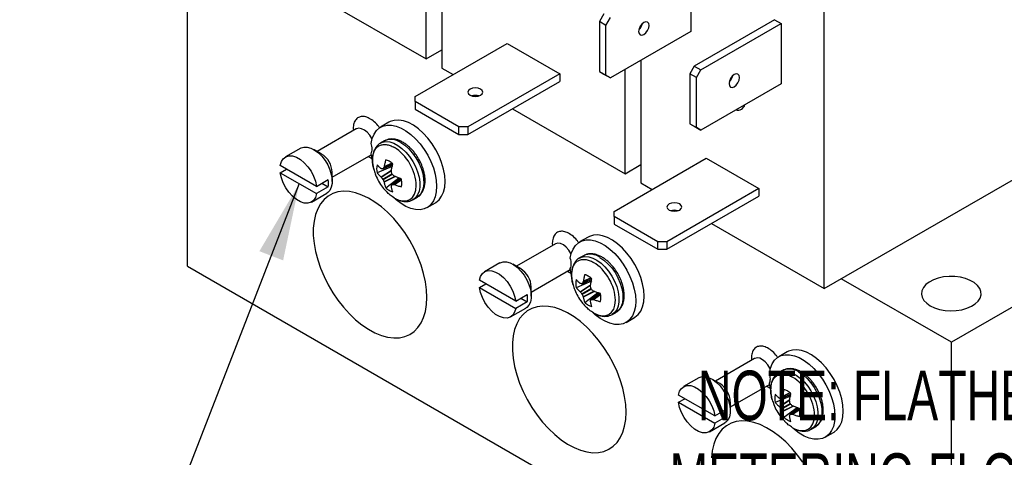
# Model space of a CAD drawing. Header units: inches. Extents: x 0.5 to 22.6, y 0.5 to 16.5.
# Tile 16 of 20: x 17.3 to 20.6, y 12.2 to 13.7. Entities that reach past the tile are written whole.
import ezdxf

# ---------------------------------------------------------------- set-up
doc = ezdxf.new("R2010")
doc.units = ezdxf.units.IN
doc.header["$LTSCALE"] = 2
doc.header["$MEASUREMENT"] = 0
doc.linetypes.add('SLD-Solid', pattern=[0])
doc.layers.add('TEXT', color=140, linetype='SLD-Solid', lineweight=25)
doc.styles.add('SLDTEXTSTYLE0', font='TXT', dxfattribs={"width": 0.7})
doc.dimstyles.new('SLDDIMSTYLE7', dxfattribs={"dimtxt": 0.18, "dimasz": 0.26, "dimexe": 0, "dimexo": 0.0625, "dimgap": 0, "dimtad": 0, "dimtih": 1, "dimtoh": 1, "dimdec": 0, "dimrnd": 1e-09, "dimzin": 0, "dimdsep": 46, "dimtxsty": 'Standard', "dimsah": 1, "dimcen": 0.09, "dimadec": 0, "dimazin": 0, "dimtfac": 0.26, "dimtdec": 0, "dimtofl": 0, "dimtmove": 0, "dimatfit": 3, "dimfxl": 0, "dimfrac": 2, "dimtolj": 1, "dimtzin": 0, "dimarcsym": 0})

msp = doc.modelspace()

# ---------------------------------------------------------------- linework, layer by layer
for p, q in [((17.8596, 12.8264), (17.8596, 14.0512)), ((18.7129, 13.9041), (18.7129, 13.4926)), ((18.6598, 13.5232), (18.6598, 13.8735)), ((19.548, 13.8172), (19.548, 13.6147)), ((18.2815, 13.7416), (18.6598, 13.5232)), ((19.9963, 12.7517), (19.9963, 13.7046)), ((19.2568, 13.6744), (19.2418, 13.6485)), ((19.2637, 13.6358), (19.2787, 13.6618)), ((19.8294, 13.6548), (19.5601, 13.4993)), ((19.8294, 13.6548), (19.8513, 13.6421)), ((19.2637, 13.6358), (19.2418, 13.6485)), ((19.2418, 13.6485), (19.2418, 13.4806)), ((19.2637, 13.468), (19.2637, 13.6358)), ((19.3811, 13.6366), (19.3811, 13.63)), ((19.5821, 13.4867), (19.8513, 13.6421)), ((19.8513, 13.6421), (19.8513, 13.4396)), ((19.548, 13.6147), (19.2787, 13.4593)), ((18.6232, 13.3968), (18.9321, 13.5751)), ((18.6598, 13.5232), (18.7129, 13.5538)), ((18.9321, 13.5751), (19.1089, 13.473)), ((19.3811, 13.5184), (19.3811, 13.1068)), ((18.7129, 13.4926), (18.751, 13.4706)), ((19.3281, 13.1374), (19.3281, 13.4878)), ((19.5601, 13.4993), (19.5451, 13.4733)), ((19.5601, 13.4993), (19.5821, 13.4867)), ((19.5671, 13.4607), (19.5821, 13.4867)), ((19.1089, 13.473), (18.8, 13.2947)), ((19.1089, 13.473), (19.1089, 13.4477)), ((19.2418, 13.4806), (19.2637, 13.468)), ((19.2418, 13.4806), (19.2568, 13.4719)), ((19.2568, 13.4719), (19.2787, 13.4593)), ((19.2787, 13.4593), (19.2637, 13.468)), ((19.5671, 13.4607), (19.5451, 13.4733)), ((19.5451, 13.4733), (19.5451, 13.3055)), ((19.5671, 13.2928), (19.5671, 13.4607)), ((19.6821, 13.4579), (19.6854, 13.4565)), ((18.8, 13.2694), (19.1089, 13.4477)), ((19.8513, 13.4396), (19.5821, 13.2842)), ((18.6232, 13.3795), (18.6232, 13.3968)), ((18.77, 13.2947), (18.6232, 13.3795)), ((18.6232, 13.3795), (18.6232, 13.3541)), ((18.6232, 13.3541), (18.77, 13.2694)), ((18.9497, 13.3558), (19.3281, 13.1374)), ((18.4257, 13.2878), (18.2947, 13.2121)), ((18.4154, 13.2894), (18.4162, 13.2823)), ((18.5354, 13.3102), (18.5071, 13.2939)), ((18.8, 13.2947), (18.77, 13.2947)), ((18.77, 13.2694), (18.77, 13.2947)), ((18.8, 13.2947), (18.8, 13.2694)), ((19.5451, 13.3055), (19.5671, 13.2928)), ((19.5451, 13.3055), (19.5601, 13.2968)), ((19.5601, 13.2968), (19.5821, 13.2842)), ((19.5821, 13.2842), (19.5671, 13.2928)), ((18.77, 13.2694), (18.8, 13.2694)), ((18.2391, 13.2233), (18.1878, 13.1937)), ((18.3093, 13.2037), (18.2828, 13.219)), ((18.5202, 13.2477), (18.5069, 13.2401)), ((18.3447, 13.1255), (18.4757, 13.2012)), ((18.4658, 13.1955), (18.4803, 13.1876)), ((18.479, 13.1852), (18.4758, 13.2048)), ((19.2914, 13.011), (19.6003, 13.1893)), ((19.6003, 13.1893), (19.7771, 13.0873)), ((18.2925, 13.095), (18.1706, 13.1654)), ((18.1706, 13.1409), (18.1918, 13.1531)), ((18.5464, 13.1619), (18.4957, 13.1404)), ((18.5151, 13.1536), (18.5473, 13.1675)), ((18.5474, 13.1679), (18.5158, 13.1543)), ((18.5459, 13.1723), (18.5188, 13.1597)), ((18.5452, 13.1729), (18.5192, 13.1607)), ((19.3281, 13.1374), (19.3811, 13.1681)), ((19.9963, 12.7517), (20.7345, 13.1779)), ((18.1706, 13.1409), (18.2925, 13.0705)), ((18.3447, 13.1118), (18.3447, 13.1424)), ((18.5087, 13.1267), (18.544, 13.1499)), ((18.5095, 13.1258), (18.5437, 13.1483)), ((18.5145, 13.1195), (18.5452, 13.1373)), ((18.5465, 13.135), (18.5158, 13.1172)), ((18.5553, 13.1282), (18.5188, 13.1098)), ((18.5569, 13.1276), (18.5192, 13.1087)), ((18.5245, 13.0905), (18.5684, 13.1237)), ((18.5737, 13.1217), (18.5456, 13.1008)), ((18.5465, 13.101), (18.5742, 13.1215)), ((18.2925, 13.095), (18.3314, 13.1175)), ((18.3314, 13.093), (18.2925, 13.0705)), ((18.3102, 13.1052), (18.3314, 13.093)), ((18.5527, 13.1009), (18.5772, 13.118)), ((18.5538, 13.1007), (18.5773, 13.1172)), ((19.3811, 13.1068), (19.4192, 13.0848)), ((19.7771, 13.0873), (19.4682, 12.909)), ((19.7771, 13.0873), (19.7771, 13.062)), ((18.2753, 13.0422), (18.3266, 13.0718)), ((18.6164, 13.0504), (18.6297, 13.0581)), ((19.4682, 12.8837), (19.7771, 13.062)), ((18.6631, 13.0237), (18.6914, 13.04)), ((19.2914, 12.9937), (19.2914, 13.011)), ((19.4382, 12.909), (19.2914, 12.9937)), ((19.2914, 12.9937), (19.2914, 12.9684)), ((19.2914, 12.9684), (19.4382, 12.8837)), ((19.6179, 12.9701), (19.9963, 12.7517)), ((21.13, 12.9796), (20.4229, 12.5714)), ((19.2036, 12.9244), (19.1753, 12.9081)), ((19.094, 12.902), (18.9629, 12.8264)), ((19.0836, 12.9036), (19.0844, 12.8965)), ((19.4682, 12.909), (19.4382, 12.909)), ((19.4382, 12.8837), (19.4382, 12.909)), ((19.4682, 12.909), (19.4682, 12.8837)), ((19.1884, 12.862), (19.1751, 12.8543)), ((19.4382, 12.8837), (19.4682, 12.8837)), ((17.8596, 12.8264), (20.4229, 11.3466)), ((18.9073, 12.8376), (18.856, 12.808)), ((18.9775, 12.8179), (18.951, 12.8332)), ((19.0129, 12.7398), (19.144, 12.8154)), ((19.134, 12.8097), (19.1485, 12.8018)), ((19.1472, 12.7995), (19.144, 12.819)), ((18.9607, 12.7093), (18.8388, 12.7796)), ((18.8388, 12.7551), (18.86, 12.7674)), ((19.0129, 12.7261), (19.0129, 12.7567)), ((19.2146, 12.7761), (19.1639, 12.7546)), ((19.177, 12.741), (19.2122, 12.7641)), ((19.1777, 12.7401), (19.2119, 12.7625)), ((19.1834, 12.7678), (19.2155, 12.7817)), ((19.2156, 12.7822), (19.184, 12.7685)), ((19.2141, 12.7865), (19.187, 12.7739)), ((19.2134, 12.7871), (19.1874, 12.775)), ((20.4229, 12.5714), (20.0534, 12.7847)), ((18.8388, 12.7551), (18.9607, 12.6848)), ((18.9607, 12.7093), (18.9996, 12.7317)), ((19.1827, 12.7338), (19.2134, 12.7515)), ((19.2147, 12.7492), (19.184, 12.7315)), ((19.2236, 12.7424), (19.187, 12.724)), ((19.2251, 12.7419), (19.1874, 12.7229)), ((19.1927, 12.7048), (19.2367, 12.7379)), ((19.242, 12.7359), (19.2138, 12.715)), ((19.2148, 12.7153), (19.2424, 12.7358)), ((19.2209, 12.7151), (19.2454, 12.7323)), ((19.222, 12.7149), (19.2456, 12.7314)), ((18.9996, 12.7072), (18.9607, 12.6848)), ((18.9784, 12.7195), (18.9996, 12.7072)), ((18.9435, 12.6564), (18.9948, 12.686)), ((19.2846, 12.6647), (19.2979, 12.6723)), ((19.3313, 12.6379), (19.3596, 12.6542)), ((20.4229, 11.3466), (20.4229, 12.5714)), ((19.8718, 12.5387), (19.8435, 12.5224)), ((19.7622, 12.5163), (19.6311, 12.4406)), ((19.7518, 12.5179), (19.7526, 12.5108)), ((19.8566, 12.4762), (19.8434, 12.4686)), ((19.5755, 12.4518), (19.5242, 12.4222)), ((19.6458, 12.4322), (19.6192, 12.4475)), ((19.6811, 12.354), (19.8122, 12.4297)), ((19.8154, 12.4137), (19.8122, 12.4333)), ((19.6289, 12.3235), (19.507, 12.3939)), ((19.8022, 12.4239), (19.8167, 12.4161)), ((19.8516, 12.3821), (19.8837, 12.396)), ((19.8838, 12.3964), (19.8522, 12.3827)), ((19.8823, 12.4008), (19.8552, 12.3882)), ((19.8816, 12.4014), (19.8556, 12.3892)), ((19.507, 12.3694), (19.5282, 12.3816)), ((19.507, 12.3694), (19.6289, 12.299)), ((19.6811, 12.3403), (19.6811, 12.3709)), ((19.8828, 12.3904), (19.8321, 12.3689)), ((19.8452, 12.3552), (19.8804, 12.3784)), ((19.846, 12.3543), (19.8801, 12.3768)), ((19.8509, 12.348), (19.8816, 12.3658)), ((19.883, 12.3635), (19.8522, 12.3457)), ((19.6289, 12.3235), (19.6678, 12.346)), ((19.6466, 12.3337), (19.6678, 12.3215)), ((19.8918, 12.3567), (19.8552, 12.3383)), ((19.8933, 12.3561), (19.8556, 12.3372)), ((19.8609, 12.319), (19.9049, 12.3522)), ((19.9102, 12.3502), (19.882, 12.3293)), ((19.883, 12.3295), (19.9106, 12.35)), ((19.8892, 12.3294), (19.9136, 12.3465)), ((19.8903, 12.3292), (19.9138, 12.3456)), ((19.6117, 12.2707), (19.663, 12.3003)), ((19.6678, 12.3215), (19.6289, 12.299)), ((19.9529, 12.2789), (19.9661, 12.2865)), ((19.9995, 12.2522), (20.0278, 12.2685))]:
    msp.add_line(p, q)
at = {"flags": 128}
for points in [[(19.391, 13.6458), (19.3842, 13.6403), (19.3785, 13.6326), (19.3747, 13.6237), (19.3733, 13.6152), (19.3747, 13.6081), (19.3785, 13.6037), (19.3842, 13.6026), (19.391, 13.6049)], [(19.391, 13.6049), (19.3978, 13.6104), (19.4035, 13.6181), (19.4073, 13.627), (19.4087, 13.6356), (19.4073, 13.6426), (19.4035, 13.647), (19.3978, 13.6481), (19.391, 13.6458)], [(19.6943, 13.4707), (19.6876, 13.4652), (19.6818, 13.4575), (19.678, 13.4486), (19.6767, 13.44), (19.678, 13.433), (19.6818, 13.4286), (19.6876, 13.4275), (19.6943, 13.4298)], [(19.6943, 13.4298), (19.7011, 13.4353), (19.7068, 13.443), (19.7107, 13.4519), (19.712, 13.4604), (19.7107, 13.4675), (19.7068, 13.4719), (19.7011, 13.473), (19.6943, 13.4707)], [(18.8076, 13.4216), (18.8022, 13.4169), (18.8003, 13.4114), (18.8022, 13.4059), (18.8076, 13.4012), (18.8157, 13.398), (18.8253, 13.3969), (18.8349, 13.398), (18.843, 13.4012)], [(18.843, 13.4012), (18.8484, 13.4059), (18.8503, 13.4114), (18.8484, 13.4169), (18.843, 13.4216), (18.8349, 13.4247), (18.8253, 13.4258), (18.8157, 13.4247), (18.8076, 13.4216)], [(18.4786, 13.2535), (18.4777, 13.2553), (18.4706, 13.2668), (18.4621, 13.2766), (18.4527, 13.2841), (18.4432, 13.2887), (18.4342, 13.2901), (18.4264, 13.2882), (18.4257, 13.2878)], [(18.4758, 13.239), (18.4792, 13.2557), (18.4851, 13.2702), (18.4932, 13.2822), (18.5033, 13.2915), (18.5153, 13.2977), (18.5289, 13.3008), (18.5438, 13.3007), (18.5596, 13.2974), (18.5759, 13.291), (18.5925, 13.2816), (18.6089, 13.2694), (18.6248, 13.2547), (18.6397, 13.2379), (18.6535, 13.2192), (18.6657, 13.1992), (18.676, 13.1783), (18.6844, 13.157), (18.6905, 13.1357), (18.6942, 13.1149), (18.6954, 13.0951), (18.6942, 13.0767), (18.6905, 13.0602), (18.6844, 13.0459), (18.676, 13.0342), (18.6657, 13.0253), (18.6535, 13.0193), (18.6397, 13.0166), (18.6248, 13.017), (18.6089, 13.0206), (18.5925, 13.0274), (18.5759, 13.0371), (18.5596, 13.0496), (18.5472, 13.061)], [(18.6914, 13.04), (18.6928, 13.0408), (18.7036, 13.0497), (18.7122, 13.0615), (18.7185, 13.0759), (18.7224, 13.0927), (18.7237, 13.1114), (18.7224, 13.1316), (18.7185, 13.1529), (18.7122, 13.1746), (18.7036, 13.1964), (18.6928, 13.2176), (18.6802, 13.2379), (18.666, 13.2567), (18.6505, 13.2736), (18.6342, 13.2881), (18.6174, 13.3), (18.6006, 13.309), (18.584, 13.3148), (18.5681, 13.3174), (18.5532, 13.3166), (18.5398, 13.3125), (18.5354, 13.3102)], [(18.2391, 13.2233), (18.2402, 13.2239), (18.2501, 13.2271), (18.2613, 13.2269), (18.2734, 13.2236), (18.2859, 13.2171), (18.2983, 13.2078), (18.3101, 13.196), (18.3207, 13.1822), (18.3298, 13.167), (18.3369, 13.151), (18.3418, 13.1348), (18.3444, 13.1192), (18.3444, 13.1048), (18.3418, 13.0921), (18.3369, 13.0816), (18.3298, 13.0739), (18.3266, 13.0718)], [(18.5063, 13.2397), (18.5134, 13.243), (18.525, 13.2452), (18.5377, 13.2441), (18.5513, 13.2398), (18.5651, 13.2326), (18.5789, 13.2225), (18.5921, 13.2099), (18.6043, 13.1952), (18.6152, 13.179), (18.6243, 13.1616), (18.6314, 13.1438), (18.6363, 13.1259), (18.6388, 13.1087), (18.6388, 13.0927), (18.6363, 13.0784), (18.6314, 13.0662), (18.6243, 13.0565), (18.616, 13.0502)], [(18.5749, 13.2423), (18.5887, 13.2329), (18.6021, 13.2209), (18.6146, 13.2067), (18.6259, 13.1908), (18.6354, 13.1737), (18.6431, 13.1559), (18.6486, 13.138), (18.6516, 13.1206), (18.6523, 13.1042), (18.6504, 13.0894), (18.6461, 13.0766), (18.6395, 13.0663), (18.6309, 13.0588), (18.6297, 13.0581)], [(18.1706, 13.1654), (18.1743, 13.178), (18.1806, 13.1879), (18.1892, 13.1945), (18.1998, 13.1976), (18.2119, 13.197), (18.2249, 13.1928), (18.2382, 13.1851), (18.2512, 13.1744), (18.2632, 13.161), (18.2739, 13.1456), (18.2825, 13.129), (18.2888, 13.1119), (18.2925, 13.095)], [(18.5456, 13.1667), (18.5459, 13.1645), (18.5464, 13.1619)], [(18.2925, 13.0705), (18.2888, 13.0579), (18.2825, 13.048), (18.2739, 13.0414), (18.2632, 13.0383), (18.2512, 13.0389), (18.2382, 13.0431), (18.2249, 13.0507), (18.2119, 13.0615), (18.1998, 13.0749), (18.1892, 13.0902), (18.1806, 13.1069), (18.1743, 13.124), (18.1706, 13.1409)], [(18.5684, 13.1237), (18.5705, 13.122), (18.5723, 13.1206)], [(18.6628, 12.722), (18.6615, 12.7478), (18.6578, 12.7747), (18.6517, 12.8024), (18.6432, 12.8305), (18.6325, 12.8586), (18.6197, 12.8863), (18.605, 12.9134), (18.5885, 12.9394), (18.5705, 12.9639), (18.5512, 12.9868), (18.5309, 13.0077), (18.5099, 13.0262), (18.4883, 13.0423), (18.4665, 13.0555), (18.4448, 13.0659), (18.4234, 13.0733), (18.4027, 13.0774), (18.3829, 13.0784), (18.3642, 13.0762), (18.347, 13.0708), (18.3314, 13.0623), (18.3176, 13.0508), (18.3058, 13.0364), (18.2962, 13.0194), (18.2889, 12.9999), (18.2839, 12.9783), (18.2814, 12.9547), (18.2814, 12.9295), (18.2839, 12.9031), (18.2889, 12.8758), (18.2962, 12.8478), (18.3058, 12.8197), (18.3176, 12.7917), (18.3314, 12.7643), (18.347, 12.7377), (18.3642, 12.7124), (18.3829, 12.6887), (18.4027, 12.6668), (18.4234, 12.647), (18.4448, 12.6297), (18.4665, 12.615), (18.4883, 12.6032), (18.5099, 12.5943), (18.5309, 12.5885), (18.5512, 12.5859), (18.5705, 12.5865), (18.5885, 12.5904), (18.605, 12.5973), (18.6197, 12.6074), (18.6325, 12.6203), (18.6432, 12.6361), (18.6517, 12.6543), (18.6578, 12.6749), (18.6615, 12.6976), (18.6628, 12.722)], [(19.4758, 13.0358), (19.4704, 13.0312), (19.4685, 13.0256), (19.4704, 13.0201), (19.4758, 13.0154), (19.484, 13.0123), (19.4935, 13.0112), (19.5031, 13.0123), (19.5112, 13.0154)], [(19.5112, 13.0154), (19.5166, 13.0201), (19.5185, 13.0256), (19.5166, 13.0312), (19.5112, 13.0358), (19.5031, 13.039), (19.4935, 13.0401), (19.484, 13.039), (19.4758, 13.0358)], [(19.3596, 12.6542), (19.361, 12.6551), (19.3718, 12.6639), (19.3804, 12.6757), (19.3868, 12.6902), (19.3906, 12.7069), (19.3919, 12.7257), (19.3906, 12.7459), (19.3868, 12.7671), (19.3804, 12.7889), (19.3718, 12.8106), (19.361, 12.8319), (19.3484, 12.8522), (19.3342, 12.8709), (19.3188, 12.8878), (19.3025, 12.9024), (19.2857, 12.9143), (19.2688, 12.9233), (19.2522, 12.9291), (19.2363, 12.9316), (19.2214, 12.9308), (19.208, 12.9267), (19.2036, 12.9244)], [(19.1468, 12.8678), (19.1459, 12.8696), (19.1388, 12.881), (19.1303, 12.8909), (19.1209, 12.8984), (19.1114, 12.903), (19.1024, 12.9044), (19.0947, 12.9024), (19.094, 12.902)], [(19.144, 12.8532), (19.1474, 12.8699), (19.1533, 12.8845), (19.1614, 12.8965), (19.1716, 12.9057), (19.1836, 12.912), (19.1972, 12.9151), (19.212, 12.915), (19.2278, 12.9117), (19.2442, 12.9052), (19.2607, 12.8958), (19.2771, 12.8836), (19.293, 12.869), (19.308, 12.8521), (19.3217, 12.8335), (19.3339, 12.8135), (19.3443, 12.7926), (19.3526, 12.7712), (19.3587, 12.7499), (19.3624, 12.7291), (19.3636, 12.7093), (19.3624, 12.691), (19.3587, 12.6745), (19.3526, 12.6602), (19.3443, 12.6484), (19.3339, 12.6395), (19.3217, 12.6336), (19.308, 12.6308), (19.293, 12.6313), (19.2771, 12.6349), (19.2607, 12.6416), (19.2442, 12.6514), (19.2278, 12.6638), (19.2154, 12.6753)], [(19.1745, 12.854), (19.1816, 12.8573), (19.1932, 12.8594), (19.206, 12.8583), (19.2195, 12.8541), (19.2334, 12.8468), (19.2471, 12.8367), (19.2603, 12.8241), (19.2725, 12.8095), (19.2834, 12.7932), (19.2925, 12.7759), (19.2996, 12.758), (19.3045, 12.7402), (19.307, 12.723), (19.307, 12.707), (19.3045, 12.6926), (19.2996, 12.6804), (19.2925, 12.6708), (19.2842, 12.6644)], [(19.2431, 12.8565), (19.257, 12.8471), (19.2703, 12.8351), (19.2828, 12.821), (19.2941, 12.8051), (19.3037, 12.7879), (19.3113, 12.7701), (19.3168, 12.7523), (19.3199, 12.7348), (19.3205, 12.7185), (19.3186, 12.7037), (19.3143, 12.6909), (19.3077, 12.6806), (19.2991, 12.673), (19.2979, 12.6723)], [(18.9073, 12.8376), (18.9084, 12.8382), (18.9183, 12.8413), (18.9295, 12.8412), (18.9417, 12.8378), (18.9542, 12.8313), (18.9665, 12.822), (18.9783, 12.8102), (18.9889, 12.7964), (18.998, 12.7812), (19.0051, 12.7652), (19.0101, 12.7491), (19.0126, 12.7335), (19.0126, 12.719), (19.0101, 12.7063), (19.0051, 12.6959), (18.998, 12.6881), (18.9948, 12.686)], [(18.8388, 12.7796), (18.8425, 12.7923), (18.8488, 12.8021), (18.8574, 12.8087), (18.8681, 12.8119), (18.8801, 12.8113), (18.8931, 12.8071), (18.9064, 12.7994), (18.9194, 12.7886), (18.9315, 12.7753), (18.9421, 12.7599), (18.9507, 12.7433), (18.957, 12.7261), (18.9607, 12.7093)], [(20.3522, 12.6939), (20.3668, 12.6869), (20.3835, 12.6816), (20.4016, 12.6783), (20.4205, 12.677), (20.4394, 12.6778), (20.4578, 12.6806), (20.4749, 12.6854), (20.4901, 12.692), (20.5029, 12.7001), (20.5128, 12.7095), (20.5195, 12.7198), (20.5226, 12.7306), (20.5222, 12.7416), (20.5181, 12.7523), (20.5106, 12.7624), (20.5, 12.7715), (20.4865, 12.7792), (20.4708, 12.7854), (20.4533, 12.7897), (20.4347, 12.792), (20.4157, 12.7923), (20.397, 12.7905), (20.3792, 12.7866), (20.3629, 12.7809), (20.3489, 12.7735), (20.3375, 12.7648), (20.3292, 12.7549), (20.3243, 12.7443), (20.3229, 12.7333), (20.3252, 12.7224), (20.3309, 12.712), (20.3401, 12.7024), (20.3522, 12.6939)], [(19.2138, 12.781), (19.2141, 12.7787), (19.2146, 12.7761)], [(18.9607, 12.6848), (18.957, 12.6721), (18.9507, 12.6623), (18.9421, 12.6556), (18.9315, 12.6525), (18.9194, 12.6531), (18.9064, 12.6573), (18.8931, 12.665), (18.8801, 12.6758), (18.8681, 12.6891), (18.8574, 12.7045), (18.8488, 12.7211), (18.8425, 12.7383), (18.8388, 12.7551)], [(19.2367, 12.7379), (19.2387, 12.7362), (19.2405, 12.7348)], [(19.331, 12.3362), (19.3298, 12.3621), (19.326, 12.389), (19.3199, 12.4167), (19.3114, 12.4447), (19.3007, 12.4728), (19.2879, 12.5006), (19.2732, 12.5276), (19.2567, 12.5536), (19.2387, 12.5782), (19.2194, 12.6011), (19.1991, 12.6219), (19.1781, 12.6405), (19.1565, 12.6565), (19.1347, 12.6698), (19.113, 12.6802), (19.0917, 12.6875), (19.0709, 12.6917), (19.0511, 12.6927), (19.0325, 12.6905), (19.0152, 12.6851), (18.9996, 12.6765), (18.9858, 12.665), (18.974, 12.6507), (18.9644, 12.6336), (18.9571, 12.6142), (18.9521, 12.5925), (18.9497, 12.5689), (18.9497, 12.5438), (18.9521, 12.5174), (18.9571, 12.49), (18.9644, 12.4621), (18.974, 12.4339), (18.9858, 12.406), (18.9996, 12.3785), (19.0152, 12.352), (19.0325, 12.3267), (19.0511, 12.3029), (19.0709, 12.281), (19.0917, 12.2613), (19.113, 12.2439), (19.1347, 12.2293), (19.1565, 12.2174), (19.1781, 12.2085), (19.1991, 12.2028), (19.2194, 12.2002), (19.2387, 12.2008), (19.2567, 12.2046), (19.2732, 12.2116), (19.2879, 12.2216), (19.3007, 12.2346), (19.3114, 12.2503), (19.3199, 12.2686), (19.326, 12.2892), (19.3298, 12.3118), (19.331, 12.3362)], [(19.8122, 12.4675), (19.8157, 12.4842), (19.8215, 12.4987), (19.8296, 12.5107), (19.8398, 12.52), (19.8518, 12.5262), (19.8654, 12.5293), (19.8802, 12.5292), (19.896, 12.5259), (19.9124, 12.5195), (19.9289, 12.5101), (19.9453, 12.4979), (19.9612, 12.4832), (19.9762, 12.4664), (19.9899, 12.4477), (20.0021, 12.4277), (20.0125, 12.4068), (20.0208, 12.3855), (20.0269, 12.3642), (20.0306, 12.3434), (20.0318, 12.3236), (20.0306, 12.3052), (20.0269, 12.2887), (20.0208, 12.2744), (20.0125, 12.2627), (20.0021, 12.2538), (19.9899, 12.2478), (19.9762, 12.2451), (19.9612, 12.2455), (19.9453, 12.2491), (19.9289, 12.2559), (19.9124, 12.2656), (19.896, 12.2781), (19.8836, 12.2895)], [(20.0278, 12.2685), (20.0292, 12.2693), (20.04, 12.2782), (20.0486, 12.29), (20.055, 12.3044), (20.0588, 12.3212), (20.0601, 12.3399), (20.0588, 12.3601), (20.055, 12.3813), (20.0486, 12.4031), (20.04, 12.4249), (20.0292, 12.4461), (20.0166, 12.4664), (20.0024, 12.4852), (19.987, 12.5021), (19.9707, 12.5166), (19.9539, 12.5285), (19.937, 12.5375), (19.9204, 12.5433), (19.9045, 12.5459), (19.8897, 12.5451), (19.8762, 12.541), (19.8718, 12.5387)], [(19.815, 12.482), (19.8142, 12.4838), (19.8071, 12.4953), (19.7985, 12.5051), (19.7891, 12.5126), (19.7796, 12.5172), (19.7706, 12.5186), (19.7629, 12.5167), (19.7622, 12.5163)], [(19.8428, 12.4682), (19.8498, 12.4715), (19.8614, 12.4737), (19.8742, 12.4726), (19.8877, 12.4683), (19.9016, 12.4611), (19.9153, 12.451), (19.9285, 12.4384), (19.9408, 12.4237), (19.9516, 12.4075), (19.9607, 12.3901), (19.9679, 12.3723), (19.9727, 12.3544), (19.9752, 12.3372), (19.9752, 12.3212), (19.9727, 12.3069), (19.9679, 12.2947), (19.9607, 12.285), (19.9525, 12.2787)], [(19.9113, 12.4708), (19.9252, 12.4614), (19.9386, 12.4494), (19.9511, 12.4352), (19.9623, 12.4193), (19.9719, 12.4022), (19.9795, 12.3844), (19.985, 12.3665), (19.9881, 12.3491), (19.9887, 12.3327), (19.9868, 12.3179), (19.9825, 12.3051), (19.976, 12.2948), (19.9673, 12.2873), (19.9661, 12.2865)], [(19.507, 12.3939), (19.5107, 12.4065), (19.517, 12.4164), (19.5257, 12.423), (19.5363, 12.4261), (19.5484, 12.4255), (19.5613, 12.4213), (19.5746, 12.4136), (19.5876, 12.4029), (19.5997, 12.3895), (19.6103, 12.3741), (19.6189, 12.3575), (19.6253, 12.3404), (19.6289, 12.3235)], [(19.5755, 12.4518), (19.5766, 12.4524), (19.5865, 12.4556), (19.5978, 12.4554), (19.6099, 12.4521), (19.6224, 12.4456), (19.6347, 12.4362), (19.6465, 12.4245), (19.6571, 12.4107), (19.6662, 12.3955), (19.6733, 12.3795), (19.6783, 12.3633), (19.6808, 12.3477), (19.6808, 12.3333), (19.6783, 12.3206), (19.6733, 12.3101), (19.6662, 12.3024), (19.663, 12.3003)], [(19.882, 12.3952), (19.8823, 12.393), (19.8828, 12.3904)], [(19.6289, 12.299), (19.6253, 12.2864), (19.6189, 12.2765), (19.6103, 12.2699), (19.5997, 12.2668), (19.5876, 12.2674), (19.5746, 12.2716), (19.5613, 12.2792), (19.5484, 12.29), (19.5363, 12.3034), (19.5257, 12.3187), (19.517, 12.3354), (19.5107, 12.3525), (19.507, 12.3694)], [(19.9049, 12.3522), (19.9069, 12.3505), (19.9087, 12.3491)], [(19.9249, 12.1679), (19.9069, 12.1924), (19.8877, 12.2153), (19.8674, 12.2362), (19.8463, 12.2547), (19.8247, 12.2707), (19.8029, 12.284), (19.7812, 12.2944), (19.7599, 12.3017), (19.7392, 12.3059), (19.7193, 12.3069), (19.7007, 12.3047), (19.6834, 12.2993), (19.6678, 12.2908), (19.654, 12.2793), (19.6422, 12.2649), (19.6326, 12.2479), (19.6253, 12.2284), (19.6204, 12.2068), (19.6179, 12.1832)]]:
    msp.add_lwpolyline(points, dxfattribs=at)
for centre, radius, start, end in [((19.3462, 13.6512), 0.0408, 312.8712, 347.1342), ((19.6496, 13.4761), 0.0408, 312.8712, 347.1342), ((18.8253, 13.3597), 0.0408, 72.8868, 107.1132), ((19.7067, 13.3746), 0.0236, 252.665, 347.0478), ((18.5429, 13.1979), 0.0548, 54.1923, 114.4972), ((18.4168, 13.2191), 0.0622, 0.8164, 18.6101), ((18.4459, 13.2191), 0.0331, 334.3825, 1.5325), ((18.2694, 13.1398), 0.0753, 2.0056, 57.9891), ((18.5497, 13.1539), 0.0557, 165.9439, 194.0561), ((18.5133, 13.1406), 0.0448, 59.4052, 75.6444), ((18.5017, 13.1205), 0.0681, 47.3238, 59.6091), ((18.5102, 13.1057), 0.0681, 0.3935, 12.6771), ((18.2391, 13.1044), 0.0932, 0.1611, 8.0395), ((18.2602, 13.1044), 0.0721, 350.854, 0.2083), ((18.5706, 13.1406), 0.0681, 227.3238, 239.6091), ((18.5335, 13.1057), 0.0449, 344.3611, 0.5973), ((18.559, 13.1205), 0.0448, 239.4052, 255.6444), ((19.4935, 12.974), 0.0408, 72.8868, 107.1132), ((19.2111, 12.8121), 0.0548, 54.1923, 114.4972), ((19.0851, 12.8334), 0.0622, 0.8164, 18.6101), ((19.1141, 12.8334), 0.0331, 334.3825, 1.5325), ((18.9376, 12.754), 0.0753, 2.0056, 57.9891), ((19.1816, 12.7548), 0.0448, 59.4052, 75.6444), ((19.1699, 12.7347), 0.0681, 47.3238, 59.6091), ((19.2179, 12.7681), 0.0557, 165.9439, 194.0561), ((18.9073, 12.7187), 0.0932, 0.1611, 8.0395), ((19.1784, 12.72), 0.0681, 0.3935, 12.6771), ((18.9284, 12.7187), 0.0721, 350.854, 0.2083), ((19.2388, 12.7548), 0.0681, 227.3238, 239.6091), ((19.2272, 12.7347), 0.0448, 239.4052, 255.6444), ((19.2017, 12.72), 0.0449, 344.3611, 0.5973), ((19.7533, 12.4476), 0.0622, 0.8164, 18.6101), ((19.8793, 12.4264), 0.0548, 54.1923, 114.4972), ((19.6058, 12.3683), 0.0753, 2.0056, 57.9891), ((19.7823, 12.4476), 0.0331, 334.3825, 1.5325), ((19.8861, 12.3824), 0.0557, 165.9439, 194.0561), ((19.8498, 12.3691), 0.0448, 59.4052, 75.6444), ((19.8382, 12.349), 0.0681, 47.3238, 59.6091), ((19.5755, 12.3329), 0.0932, 0.1611, 8.0395), ((19.5967, 12.3329), 0.0721, 350.854, 0.2083), ((19.8467, 12.3342), 0.0681, 0.3935, 12.6771), ((19.8699, 12.3342), 0.0449, 344.3611, 0.5973), ((19.907, 12.3691), 0.0681, 227.3238, 239.6091), ((19.8954, 12.3489), 0.0448, 239.4052, 255.6444)]:
    msp.add_arc(centre, radius, start, end)
for points, knots in [([(18.5038, 13.2916), (18.5019, 13.2944), (18.4955, 13.3037), (18.482, 13.316), (18.4654, 13.3264), (18.4494, 13.3306), (18.4352, 13.3289), (18.4241, 13.3209), (18.4167, 13.3075), (18.4158, 13.2953), (18.4154, 13.2894)], [0, 0, 0, 0, 0.059226, 0.196096, 0.332966, 0.464064, 0.595162, 0.732032, 0.868902, 1, 1, 1, 1]), ([(18.4263, 13.2882), (18.4262, 13.2881), (18.4262, 13.2881), (18.4259, 13.2879), (18.4258, 13.2879)], [0, 0, 0, 0, 0.615337, 1, 1, 1, 1]), ([(18.6349, 13.1875), (18.6317, 13.1929), (18.6271, 13.2003), (18.6193, 13.2105), (18.6123, 13.2186), (18.6036, 13.2273), (18.594, 13.2353), (18.5838, 13.2423), (18.5731, 13.2479), (18.562, 13.252), (18.5508, 13.2542), (18.5396, 13.2542), (18.5293, 13.2523), (18.5234, 13.2492), (18.5208, 13.2478)], [0, 0, 0, 0, 0.112541, 0.158278, 0.233595, 0.310852, 0.392867, 0.477558, 0.564277, 0.652561, 0.742027, 0.832595, 0.924822, 1, 1, 1, 1]), ([(18.5062, 13.2395), (18.5059, 13.2394), (18.5019, 13.2375), (18.4957, 13.2315), (18.4885, 13.2218), (18.4835, 13.2104), (18.4806, 13.1976), (18.4797, 13.1841), (18.4807, 13.1703), (18.4825, 13.1588), (18.4845, 13.152), (18.4852, 13.1497)], [0, 0, 0, 0, 0.011793, 0.151656, 0.284264, 0.419513, 0.555194, 0.688632, 0.817576, 0.939275, 1, 1, 1, 1]), ([(18.4853, 13.1492), (18.4839, 13.1548), (18.4809, 13.1664), (18.4797, 13.1833), (18.4811, 13.1991), (18.4853, 13.2127), (18.4921, 13.2235), (18.5013, 13.2312), (18.5125, 13.2353), (18.5253, 13.2358), (18.5392, 13.2328), (18.5488, 13.2279), (18.5536, 13.2254)], [0, 0, 0, 0, 0.0904, 0.191466, 0.292533, 0.3936, 0.494666, 0.595733, 0.6968, 0.797867, 0.898933, 1, 1, 1, 1]), ([(18.5536, 13.0557), (18.5942, 13.0323), (18.6271, 13.0514), (18.6271, 13.145), (18.5942, 13.202), (18.5536, 13.2254)], [0, 0, 0, 0, 0.5, 0.5, 1, 1, 1, 1]), ([(18.6295, 13.0582), (18.6301, 13.0585), (18.6344, 13.0604), (18.6408, 13.0666), (18.6481, 13.0763), (18.6531, 13.0878), (18.656, 13.1005), (18.6569, 13.114), (18.656, 13.1278), (18.6535, 13.1414), (18.6502, 13.1536), (18.6462, 13.1646), (18.6414, 13.1757), (18.6373, 13.1832), (18.6349, 13.1875)], [0, 0, 0, 0, 0.016122, 0.11871, 0.215976, 0.315181, 0.414702, 0.512577, 0.607156, 0.696421, 0.782412, 0.845067, 0.911976, 1, 1, 1, 1]), ([(18.5087, 13.1547), (18.5075, 13.1557), (18.5051, 13.1578), (18.5017, 13.1609), (18.4986, 13.1641), (18.4966, 13.1663), (18.4957, 13.1674)], [0, 0, 0, 0, 0.250188, 0.5, 0.749812, 1, 1, 1, 1]), ([(18.5245, 13.184), (18.5239, 13.1821), (18.5228, 13.1782), (18.5214, 13.1723), (18.5202, 13.1665), (18.5195, 13.1627), (18.5192, 13.1607)], [0, 0, 0, 0, 0.250188, 0.5, 0.749812, 1, 1, 1, 1]), ([(18.5434, 13.1467), (18.5437, 13.1487), (18.5443, 13.1526), (18.5453, 13.1585), (18.5465, 13.1645), (18.5474, 13.1685), (18.5479, 13.1705)], [0, 0, 0, 0, 0.2501883, 0.5, 0.7498117, 1, 1, 1, 1]), ([(18.4855, 13.1493), (18.4871, 13.1439), (18.4908, 13.1309), (18.5004, 13.1116), (18.5125, 13.0926), (18.5225, 13.082), (18.527, 13.0772)], [0, 0, 0, 0, 0.200597, 0.481071, 0.764817, 1, 1, 1, 1]), ([(18.4957, 13.1404), (18.4966, 13.1392), (18.4986, 13.1368), (18.5017, 13.1333), (18.5051, 13.13), (18.5075, 13.1278), (18.5087, 13.1267)], [0, 0, 0, 0, 0.250188, 0.5, 0.749812, 1, 1, 1, 1]), ([(18.5767, 13.1207), (18.5747, 13.1213), (18.5707, 13.1225), (18.565, 13.1244), (18.5593, 13.1265), (18.5557, 13.128), (18.5538, 13.1287)], [0, 0, 0, 0, 0.250188, 0.5, 0.749812, 1, 1, 1, 1]), ([(18.5192, 13.1087), (18.5195, 13.1071), (18.5202, 13.1039), (18.5214, 13.0993), (18.5228, 13.0948), (18.5239, 13.0919), (18.5245, 13.0905)], [0, 0, 0, 0, 0.250188, 0.5, 0.749812, 1, 1, 1, 1]), ([(18.5479, 13.077), (18.5474, 13.0784), (18.5465, 13.0811), (18.5453, 13.0855), (18.5443, 13.09), (18.5437, 13.0931), (18.5434, 13.0947)], [0, 0, 0, 0, 0.2501883, 0.5, 0.7498117, 1, 1, 1, 1]), ([(18.5538, 13.1007), (18.5557, 13.1), (18.5593, 13.0987), (18.565, 13.0968), (18.5707, 13.0951), (18.5747, 13.0941), (18.5767, 13.0936)], [0, 0, 0, 0, 0.250188, 0.5, 0.749812, 1, 1, 1, 1]), ([(18.5536, 13.0557), (18.5488, 13.0588), (18.5396, 13.0646), (18.531, 13.0731), (18.5269, 13.0771)], [0, 0, 0, 0, 0.527424, 1, 1, 1, 1]), ([(18.557, 13.0539), (18.5592, 13.0527), (18.5649, 13.0495), (18.5746, 13.0462), (18.5858, 13.044), (18.597, 13.0439), (18.6073, 13.0458), (18.6132, 13.0489), (18.6158, 13.0503)], [0, 0, 0, 0, 0.107258, 0.288124, 0.471413, 0.656958, 0.845903, 1, 1, 1, 1]), ([(19.172, 12.9058), (19.1701, 12.9086), (19.1637, 12.918), (19.1502, 12.9303), (19.1336, 12.9406), (19.1176, 12.9449), (19.1035, 12.9431), (19.0923, 12.9351), (19.085, 12.9218), (19.0841, 12.9096), (19.0836, 12.9036)], [0, 0, 0, 0, 0.059226, 0.196096, 0.332966, 0.464064, 0.595162, 0.732032, 0.868902, 1, 1, 1, 1]), ([(19.0945, 12.9024), (19.0945, 12.9024), (19.0944, 12.9023), (19.0941, 12.9022), (19.094, 12.9021)], [0, 0, 0, 0, 0.615337, 1, 1, 1, 1]), ([(19.3032, 12.8018), (19.2999, 12.8071), (19.2953, 12.8146), (19.2875, 12.8247), (19.2805, 12.8329), (19.2718, 12.8416), (19.2622, 12.8496), (19.252, 12.8565), (19.2413, 12.8622), (19.2302, 12.8662), (19.219, 12.8684), (19.2078, 12.8684), (19.1975, 12.8666), (19.1916, 12.8634), (19.189, 12.862)], [0, 0, 0, 0, 0.112541, 0.158278, 0.233595, 0.310852, 0.392867, 0.477558, 0.564277, 0.652561, 0.742027, 0.832595, 0.924822, 1, 1, 1, 1]), ([(19.1745, 12.8538), (19.1741, 12.8536), (19.1701, 12.8518), (19.164, 12.8458), (19.1567, 12.8361), (19.1517, 12.8246), (19.1488, 12.8119), (19.1479, 12.7984), (19.1489, 12.7846), (19.1508, 12.7731), (19.1528, 12.7662), (19.1534, 12.7639)], [0, 0, 0, 0, 0.0117933, 0.1516558, 0.2842636, 0.4195131, 0.5551943, 0.6886321, 0.8175762, 0.9392749, 1, 1, 1, 1]), ([(19.1535, 12.7635), (19.1521, 12.769), (19.1491, 12.7807), (19.1479, 12.7975), (19.1493, 12.8134), (19.1535, 12.827), (19.1603, 12.8378), (19.1695, 12.8454), (19.1808, 12.8496), (19.1935, 12.85), (19.2074, 12.8471), (19.217, 12.8421), (19.2218, 12.8397)], [0, 0, 0, 0, 0.0904, 0.191466, 0.292533, 0.3936, 0.494666, 0.595733, 0.6968, 0.797867, 0.898933, 1, 1, 1, 1]), ([(19.2218, 12.67), (19.2624, 12.6466), (19.2953, 12.6656), (19.2953, 12.7593), (19.2624, 12.8163), (19.2218, 12.8397)], [0, 0, 0, 0, 0.5, 0.5, 1, 1, 1, 1]), ([(19.1927, 12.7983), (19.1921, 12.7963), (19.191, 12.7924), (19.1896, 12.7866), (19.1884, 12.7807), (19.1877, 12.7769), (19.1874, 12.775)], [0, 0, 0, 0, 0.250188, 0.5, 0.749812, 1, 1, 1, 1]), ([(19.2978, 12.6725), (19.2983, 12.6727), (19.3027, 12.6747), (19.3091, 12.6808), (19.3163, 12.6905), (19.3213, 12.702), (19.3242, 12.7147), (19.3251, 12.7283), (19.3242, 12.742), (19.3218, 12.7557), (19.3184, 12.7679), (19.3144, 12.7789), (19.3096, 12.7899), (19.3055, 12.7975), (19.3032, 12.8018)], [0, 0, 0, 0, 0.016122, 0.11871, 0.215976, 0.315181, 0.414702, 0.512577, 0.607156, 0.696421, 0.782412, 0.845067, 0.911976, 1, 1, 1, 1]), ([(19.1537, 12.7636), (19.1553, 12.7581), (19.159, 12.7452), (19.1686, 12.7259), (19.1808, 12.7069), (19.1907, 12.6963), (19.1953, 12.6915)], [0, 0, 0, 0, 0.200597, 0.481071, 0.764817, 1, 1, 1, 1]), ([(19.177, 12.769), (19.1757, 12.77), (19.1733, 12.772), (19.17, 12.7752), (19.1668, 12.7784), (19.1649, 12.7806), (19.1639, 12.7817)], [0, 0, 0, 0, 0.250188, 0.5, 0.749812, 1, 1, 1, 1]), ([(19.2116, 12.761), (19.2119, 12.7629), (19.2125, 12.7668), (19.2135, 12.7728), (19.2147, 12.7787), (19.2156, 12.7828), (19.2161, 12.7848)], [0, 0, 0, 0, 0.250188, 0.5, 0.749812, 1, 1, 1, 1]), ([(19.1639, 12.7546), (19.1649, 12.7534), (19.1668, 12.7511), (19.17, 12.7476), (19.1733, 12.7442), (19.1757, 12.742), (19.177, 12.741)], [0, 0, 0, 0, 0.250188, 0.5, 0.749812, 1, 1, 1, 1]), ([(19.2449, 12.7349), (19.2429, 12.7355), (19.239, 12.7367), (19.2332, 12.7387), (19.2275, 12.7408), (19.2239, 12.7422), (19.222, 12.7429)], [0, 0, 0, 0, 0.250188, 0.5, 0.749812, 1, 1, 1, 1]), ([(19.1874, 12.7229), (19.1877, 12.7213), (19.1884, 12.7181), (19.1896, 12.7135), (19.191, 12.7091), (19.1921, 12.7062), (19.1927, 12.7048)], [0, 0, 0, 0, 0.250188, 0.5, 0.749812, 1, 1, 1, 1]), ([(19.2218, 12.67), (19.217, 12.673), (19.2079, 12.6788), (19.1992, 12.6873), (19.1951, 12.6914)], [0, 0, 0, 0, 0.527424, 1, 1, 1, 1]), ([(19.2161, 12.6913), (19.2156, 12.6926), (19.2147, 12.6954), (19.2135, 12.6997), (19.2125, 12.7042), (19.2119, 12.7074), (19.2116, 12.7089)], [0, 0, 0, 0, 0.250188, 0.5, 0.749812, 1, 1, 1, 1]), ([(19.222, 12.7149), (19.2239, 12.7143), (19.2275, 12.7129), (19.2332, 12.7111), (19.239, 12.7094), (19.2429, 12.7084), (19.2449, 12.7079)], [0, 0, 0, 0, 0.2501883, 0.5, 0.7498117, 1, 1, 1, 1]), ([(19.2252, 12.6682), (19.2274, 12.667), (19.2332, 12.6638), (19.2428, 12.6605), (19.254, 12.6582), (19.2652, 12.6582), (19.2755, 12.6601), (19.2814, 12.6632), (19.284, 12.6646)], [0, 0, 0, 0, 0.107258, 0.288124, 0.471413, 0.656958, 0.845903, 1, 1, 1, 1]), ([(19.8402, 12.5201), (19.8383, 12.5229), (19.8319, 12.5322), (19.8185, 12.5445), (19.8018, 12.5549), (19.7858, 12.5591), (19.7717, 12.5574), (19.7605, 12.5494), (19.7532, 12.536), (19.7523, 12.5238), (19.7518, 12.5179)], [0, 0, 0, 0, 0.059226, 0.196096, 0.332966, 0.464064, 0.595162, 0.732032, 0.868902, 1, 1, 1, 1]), ([(19.7627, 12.5167), (19.7627, 12.5166), (19.7627, 12.5166), (19.7623, 12.5164), (19.7622, 12.5164)], [0, 0, 0, 0, 0.615337, 1, 1, 1, 1]), ([(19.8427, 12.468), (19.8424, 12.4679), (19.8383, 12.466), (19.8322, 12.46), (19.8249, 12.4503), (19.82, 12.4389), (19.8171, 12.4261), (19.8161, 12.4126), (19.8171, 12.3988), (19.819, 12.3873), (19.821, 12.3805), (19.8216, 12.3782)], [0, 0, 0, 0, 0.011793, 0.151656, 0.284264, 0.419513, 0.555194, 0.688632, 0.817576, 0.939275, 1, 1, 1, 1]), ([(19.8217, 12.3777), (19.8203, 12.3833), (19.8173, 12.3949), (19.8161, 12.4118), (19.8175, 12.4276), (19.8217, 12.4412), (19.8286, 12.452), (19.8378, 12.4597), (19.849, 12.4638), (19.8618, 12.4643), (19.8756, 12.4613), (19.8852, 12.4564), (19.89, 12.4539)], [0, 0, 0, 0, 0.0904, 0.191466, 0.292533, 0.3936, 0.494666, 0.595733, 0.6968, 0.797867, 0.898933, 1, 1, 1, 1]), ([(19.9714, 12.416), (19.9681, 12.4214), (19.9635, 12.4288), (19.9557, 12.439), (19.9487, 12.4471), (19.94, 12.4558), (19.9305, 12.4638), (19.9202, 12.4708), (19.9095, 12.4764), (19.8984, 12.4804), (19.8872, 12.4826), (19.876, 12.4827), (19.8657, 12.4808), (19.8598, 12.4777), (19.8572, 12.4763)], [0, 0, 0, 0, 0.112541, 0.158278, 0.233595, 0.310852, 0.392867, 0.477558, 0.564277, 0.652561, 0.742027, 0.832595, 0.924822, 1, 1, 1, 1]), ([(19.89, 12.2842), (19.9306, 12.2608), (19.9635, 12.2798), (19.9635, 12.3735), (19.9306, 12.4305), (19.89, 12.4539)], [0, 0, 0, 0, 0.5, 0.5, 1, 1, 1, 1]), ([(19.8452, 12.3832), (19.844, 12.3842), (19.8415, 12.3863), (19.8382, 12.3894), (19.835, 12.3926), (19.8331, 12.3948), (19.8321, 12.3959)], [0, 0, 0, 0, 0.250188, 0.5, 0.749812, 1, 1, 1, 1]), ([(19.8609, 12.4125), (19.8603, 12.4106), (19.8592, 12.4066), (19.8578, 12.4008), (19.8566, 12.395), (19.8559, 12.3911), (19.8556, 12.3892)], [0, 0, 0, 0, 0.250188, 0.5, 0.749812, 1, 1, 1, 1]), ([(19.8799, 12.3752), (19.8801, 12.3772), (19.8807, 12.3811), (19.8817, 12.387), (19.8829, 12.393), (19.8838, 12.397), (19.8843, 12.399)], [0, 0, 0, 0, 0.2501883, 0.5, 0.7498117, 1, 1, 1, 1]), ([(19.966, 12.2867), (19.9666, 12.287), (19.9709, 12.2889), (19.9773, 12.2951), (19.9845, 12.3048), (19.9895, 12.3163), (19.9924, 12.329), (19.9933, 12.3425), (19.9924, 12.3563), (19.99, 12.3699), (19.9866, 12.3821), (19.9826, 12.3931), (19.9779, 12.4042), (19.9737, 12.4117), (19.9714, 12.416)], [0, 0, 0, 0, 0.016122, 0.11871, 0.215976, 0.315181, 0.414702, 0.512577, 0.607156, 0.696421, 0.782412, 0.845067, 0.911976, 1, 1, 1, 1]), ([(19.8219, 12.3778), (19.8235, 12.3724), (19.8272, 12.3594), (19.8368, 12.3401), (19.849, 12.3211), (19.859, 12.3105), (19.8635, 12.3057)], [0, 0, 0, 0, 0.200597, 0.481071, 0.764817, 1, 1, 1, 1]), ([(19.8321, 12.3689), (19.8331, 12.3677), (19.835, 12.3653), (19.8382, 12.3618), (19.8415, 12.3585), (19.844, 12.3563), (19.8452, 12.3552)], [0, 0, 0, 0, 0.250188, 0.5, 0.749812, 1, 1, 1, 1]), ([(19.8556, 12.3372), (19.8559, 12.3356), (19.8566, 12.3324), (19.8578, 12.3278), (19.8592, 12.3233), (19.8603, 12.3204), (19.8609, 12.319)], [0, 0, 0, 0, 0.250188, 0.5, 0.749812, 1, 1, 1, 1]), ([(19.9131, 12.3492), (19.9111, 12.3498), (19.9072, 12.351), (19.9014, 12.3529), (19.8957, 12.355), (19.8921, 12.3565), (19.8903, 12.3572)], [0, 0, 0, 0, 0.250188, 0.5, 0.749812, 1, 1, 1, 1]), ([(19.8903, 12.3292), (19.8921, 12.3285), (19.8957, 12.3272), (19.9014, 12.3253), (19.9072, 12.3236), (19.9111, 12.3226), (19.9131, 12.3221)], [0, 0, 0, 0, 0.2501883, 0.5, 0.7498117, 1, 1, 1, 1]), ([(19.89, 12.2842), (19.8852, 12.2873), (19.8761, 12.2931), (19.8674, 12.3016), (19.8634, 12.3056)], [0, 0, 0, 0, 0.527424, 1, 1, 1, 1]), ([(19.8843, 12.3055), (19.8838, 12.3069), (19.8829, 12.3096), (19.8817, 12.314), (19.8807, 12.3185), (19.8801, 12.3216), (19.8799, 12.3232)], [0, 0, 0, 0, 0.250188, 0.5, 0.749812, 1, 1, 1, 1]), ([(19.8934, 12.2824), (19.8956, 12.2812), (19.9014, 12.278), (19.911, 12.2747), (19.9222, 12.2725), (19.9334, 12.2724), (19.9437, 12.2743), (19.9496, 12.2774), (19.9523, 12.2788)], [0, 0, 0, 0, 0.107258, 0.288124, 0.471413, 0.656958, 0.845903, 1, 1, 1, 1])]:
    msp.add_open_spline(points, degree=3, knots=knots)
for points in [[(18.5095, 13.1543), (18.5093, 13.1544), (18.509, 13.1545), (18.5087, 13.1547)], [(18.5145, 13.1535), (18.5136, 13.1536), (18.5119, 13.1539), (18.5103, 13.1542), (18.5095, 13.1543)], [(18.5145, 13.1535), (18.5151, 13.1534), (18.5155, 13.1537), (18.5158, 13.1543)], [(18.5188, 13.1597), (18.5183, 13.1588), (18.5172, 13.1569), (18.5163, 13.1552), (18.5158, 13.1543)], [(18.5192, 13.1607), (18.5191, 13.1603), (18.519, 13.16), (18.5188, 13.1597)], [(18.5087, 13.1267), (18.509, 13.1265), (18.5093, 13.1262), (18.5095, 13.1258)], [(18.5095, 13.1258), (18.5103, 13.1248), (18.5119, 13.1227), (18.5136, 13.1206), (18.5145, 13.1195)], [(18.5435, 13.1454), (18.5434, 13.1459), (18.5434, 13.1463), (18.5434, 13.1467)], [(18.5452, 13.1373), (18.5449, 13.1386), (18.5443, 13.1413), (18.5437, 13.1441), (18.5435, 13.1454)], [(18.5452, 13.1373), (18.5454, 13.1364), (18.5459, 13.1356), (18.5465, 13.135)], [(18.5527, 13.1294), (18.5517, 13.1303), (18.5496, 13.1321), (18.5476, 13.134), (18.5465, 13.135)], [(18.5538, 13.1287), (18.5534, 13.1289), (18.5531, 13.1291), (18.5527, 13.1294)], [(18.5158, 13.1172), (18.5155, 13.118), (18.5151, 13.1189), (18.5145, 13.1195)], [(18.5158, 13.1172), (18.5163, 13.116), (18.5172, 13.1135), (18.5183, 13.111), (18.5188, 13.1098)], [(18.5188, 13.1098), (18.519, 13.1094), (18.5191, 13.109), (18.5192, 13.1087)], [(18.5434, 13.0947), (18.5434, 13.095), (18.5434, 13.0953), (18.5435, 13.0956)], [(18.5435, 13.0956), (18.5437, 13.0963), (18.5443, 13.0979), (18.5449, 13.0995), (18.5452, 13.1003)], [(18.5465, 13.101), (18.5459, 13.1011), (18.5454, 13.1008), (18.5452, 13.1003)], [(18.5465, 13.101), (18.5476, 13.101), (18.5496, 13.1009), (18.5517, 13.1009), (18.5527, 13.1009)], [(18.5527, 13.1009), (18.5531, 13.1009), (18.5534, 13.1008), (18.5538, 13.1007)], [(19.1777, 12.7686), (19.1775, 12.7686), (19.1772, 12.7688), (19.177, 12.769)], [(19.1827, 12.7677), (19.1818, 12.7679), (19.1802, 12.7681), (19.1786, 12.7684), (19.1777, 12.7686)], [(19.1827, 12.7677), (19.1833, 12.7677), (19.1838, 12.7679), (19.184, 12.7685)], [(19.187, 12.7739), (19.1865, 12.773), (19.1855, 12.7712), (19.1845, 12.7694), (19.184, 12.7685)], [(19.1874, 12.775), (19.1873, 12.7746), (19.1872, 12.7742), (19.187, 12.7739)], [(19.2117, 12.7597), (19.2116, 12.7601), (19.2116, 12.7606), (19.2116, 12.761)], [(19.2134, 12.7515), (19.2131, 12.7529), (19.2125, 12.7556), (19.212, 12.7583), (19.2117, 12.7597)], [(19.177, 12.741), (19.1772, 12.7407), (19.1775, 12.7404), (19.1777, 12.7401)], [(19.1777, 12.7401), (19.1786, 12.739), (19.1802, 12.7369), (19.1818, 12.7348), (19.1827, 12.7338)], [(19.184, 12.7315), (19.1838, 12.7323), (19.1833, 12.7331), (19.1827, 12.7338)], [(19.184, 12.7315), (19.1845, 12.7302), (19.1855, 12.7277), (19.1865, 12.7253), (19.187, 12.724)], [(19.187, 12.724), (19.1872, 12.7236), (19.1873, 12.7233), (19.1874, 12.7229)], [(19.2134, 12.7515), (19.2137, 12.7507), (19.2141, 12.7498), (19.2148, 12.7492)], [(19.2209, 12.7436), (19.2199, 12.7446), (19.2178, 12.7464), (19.2158, 12.7483), (19.2148, 12.7492)], [(19.222, 12.7429), (19.2217, 12.7431), (19.2213, 12.7433), (19.2209, 12.7436)], [(19.2116, 12.7089), (19.2116, 12.7093), (19.2116, 12.7096), (19.2117, 12.7098)], [(19.2117, 12.7098), (19.212, 12.7106), (19.2125, 12.7121), (19.2131, 12.7137), (19.2134, 12.7145)], [(19.2148, 12.7153), (19.2141, 12.7153), (19.2137, 12.715), (19.2134, 12.7145)], [(19.2148, 12.7153), (19.2158, 12.7152), (19.2178, 12.7152), (19.2199, 12.7152), (19.2209, 12.7151)], [(19.2209, 12.7151), (19.2213, 12.7152), (19.2217, 12.7151), (19.222, 12.7149)], [(19.846, 12.3828), (19.8457, 12.3829), (19.8454, 12.383), (19.8452, 12.3832)], [(19.8509, 12.382), (19.8501, 12.3821), (19.8484, 12.3824), (19.8468, 12.3827), (19.846, 12.3828)], [(19.8509, 12.382), (19.8515, 12.3819), (19.852, 12.3822), (19.8522, 12.3827)], [(19.8552, 12.3882), (19.8547, 12.3873), (19.8537, 12.3854), (19.8527, 12.3836), (19.8522, 12.3827)], [(19.8556, 12.3892), (19.8555, 12.3888), (19.8554, 12.3885), (19.8552, 12.3882)], [(19.8799, 12.3739), (19.8798, 12.3744), (19.8798, 12.3748), (19.8799, 12.3752)], [(19.8816, 12.3658), (19.8813, 12.3671), (19.8807, 12.3698), (19.8802, 12.3726), (19.8799, 12.3739)], [(19.8816, 12.3658), (19.8819, 12.3649), (19.8824, 12.3641), (19.883, 12.3635)], [(19.8892, 12.3579), (19.8881, 12.3588), (19.886, 12.3606), (19.884, 12.3625), (19.883, 12.3635)], [(19.8452, 12.3552), (19.8454, 12.355), (19.8457, 12.3547), (19.846, 12.3543)], [(19.846, 12.3543), (19.8468, 12.3533), (19.8484, 12.3512), (19.8501, 12.3491), (19.8509, 12.348)], [(19.8522, 12.3457), (19.852, 12.3465), (19.8515, 12.3474), (19.8509, 12.348)], [(19.8522, 12.3457), (19.8527, 12.3445), (19.8537, 12.342), (19.8547, 12.3395), (19.8552, 12.3383)], [(19.8552, 12.3383), (19.8554, 12.3379), (19.8555, 12.3375), (19.8556, 12.3372)], [(19.8799, 12.324), (19.8802, 12.3248), (19.8807, 12.3264), (19.8813, 12.328), (19.8816, 12.3288)], [(19.883, 12.3295), (19.8824, 12.3296), (19.8819, 12.3293), (19.8816, 12.3288)], [(19.883, 12.3295), (19.884, 12.3295), (19.886, 12.3294), (19.8881, 12.3294), (19.8892, 12.3294)], [(19.8903, 12.3572), (19.8899, 12.3574), (19.8895, 12.3576), (19.8892, 12.3579)], [(19.8892, 12.3294), (19.8895, 12.3294), (19.8899, 12.3293), (19.8903, 12.3292)], [(19.8799, 12.3232), (19.8798, 12.3235), (19.8798, 12.3238), (19.8799, 12.324)]]:
    msp.add_open_spline(points, degree=3)

# ---------------------------------------------------------------- texts
at = {"layer": 'TEXT', "insert": (20.7904, 12.4758), "char_height": 0.1666667, "attachment_point": 2, "style": 'SLDTEXTSTYLE0'}
msp.add_mtext('NOTE: FLATHEAD SCREWS FOR ^JMETERING FLOW. PHILIPS SCREW ^JAND WASHER FOR LIMITING ^JTRAVEL ON METERING SCREW', dxfattribs=at)

# ---------------------------------------------------------------- leaders
at = {"layer": 'TEXT'}
msp.add_leader([(18.2343, 13.1041), (17.7959, 11.9741), (17.2959, 11.9741)], dimstyle='SLDDIMSTYLE7', dxfattribs=at)

doc.saveas('drawing.dxf')
